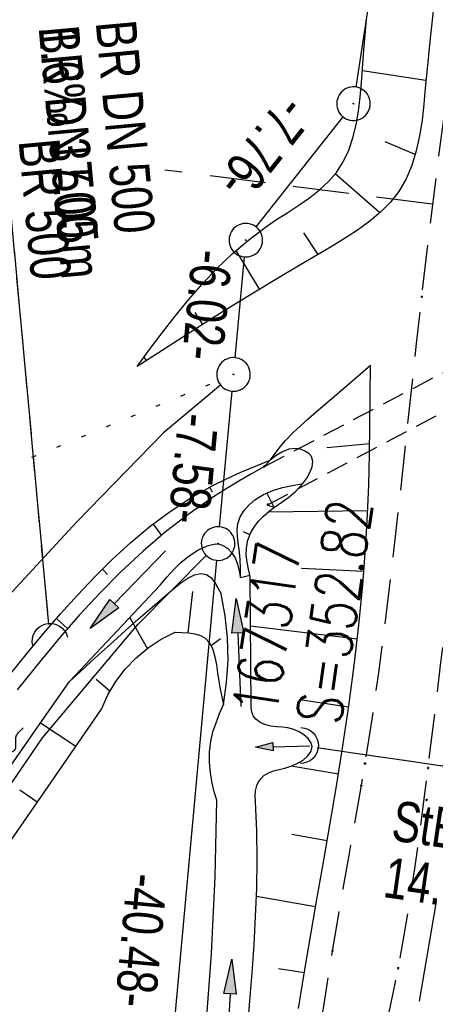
# Model space of a CAD drawing. Extents: x 508885 to 509191, y 457896 to 458644.
# Tile 45 of 57: x 508992 to 509010, y 458506 to 458550. Entities that reach past the tile are written whole.
import ezdxf

# ---------------------------------------------------------------- set-up
doc = ezdxf.new("R2010")
doc.units = 0
doc.header["$LTSCALE"] = 10
doc.header["$MEASUREMENT"] = 0
for name, pattern in [('ACAD_ISO16W100', [73, 15, -6.5, 15, -6.5, 15, -7, 1, -7]), ('AUSGEZOGEN', [0]), ('LT00', [0]), ('LT11', [0.3, 0.2, -0.1]), ('LT12', [0.4, 0.3, -0.1]), ('LT17', [0.15, 0.1, -0.05]), ('PUNKTX2_STR', [0.6, 0.1, -0.5]), ('STRICHLINIE2', [0.375, 0.25, -0.125])]:
    doc.linetypes.add(name, pattern=pattern)
doc.layers.get('0').update_dxf_attribs({"linetype": 'LT00'})
for name, color, linetype in [('--EK_FBR', 1, 'LT00'), ('--EK_Haltung', 7, 'STRICHLINIE2'), ('--EK_Haltung-Text', 140, 'LT00'), ('--EK_Schacht-Text', 5, 'LT00'), ('--EK_ST-93-1', 30, 'LT17'), ('--EL_DFK_AB_L', 21, 'LT00'), ('--EL_DFK_AB_P', 7, 'LT00'), ('--EL_Haltung', 182, 'STRICHLINIE2'), ('--EL_Haltung-Text', 182, 'LT00'), ('--FLIEßRICHTPFEIL', 180, 'Continuous'), ('ABSTAND', 8, 'LT00'), ('BAB-KABEL', 220, 'ACAD_ISO16W100'), ('DFK_AB_L', 21, 'LT00'), ('DFK_AB_P', 7, 'LT00'), ('DFK_KATASTER', 250, 'LT00'), ('DFK_NUTZUNGSGRENZE', 70, 'PUNKTX2_STR'), ('DL', 182, 'LT12'), ('DL_TEXT', 182, 'LT00'), ('PFEIL', 140, 'AUSGEZOGEN'), ('V112_BOESCH', 250, 'LT00'), ('V112_BOSCHUNG', 250, 'LT00'), ('V112_BR_KAPPE', 30, 'LT00'), ('V112_BR_WID', 30, 'LT17'), ('V112_FELDWEG', 250, 'LT11'), ('V112_GRABEN', 250, 'LT00'), ('V112_UK_DURCH', 182, 'LT00')]:
    doc.layers.add(name, color=color, linetype=linetype)
doc.styles.add('Haltungsbeschriftung', font='ARIAL.TTF', dxfattribs={"width": 0.75})
doc.styles.add('schachtbeschriftung', font='romans.shx', dxfattribs={"width": 0.75, "height": 2})
doc.styles.get("Standard").update_dxf_attribs({"font": 'ARIAL.TTF'})

# ---------------------------------------------------------------- blocks, each defined once
blk = doc.blocks.new('SYMB0003')
at = {"color": 0, "linetype": 'ByBlock'}
for p, q in [((-0.015712, 0), (0.010166, 0.012015)), ((0, -0.021257), (-0.015712, 0)), ((0.010166, 0.012015), (0, -0.021257))]:
    blk.add_line(p, q, dxfattribs=at)
for points in [[(-0.031395, 0.499013), (-0.093691, 0.491144), (-0.154509, 0.475528), (-0.21289, 0.452414), (-0.267913, 0.422164), (-0.318712, 0.385257), (-0.364484, 0.342274), (-0.404509, 0.293893), (-0.438154, 0.240877), (-0.464888, 0.184062), (-0.484292, 0.124345), (-0.496058, 0.062667), (-0.5, 0)], [(0.5, 0), (0.496057, 0.062667), (0.484292, 0.124345), (0.464888, 0.184062), (0.438153, 0.240877), (0.404509, 0.293893), (0.364484, 0.342274), (0.318712, 0.385257), (0.267913, 0.422164), (0.21289, 0.452414), (0.154509, 0.475528), (0.093691, 0.491144), (0.031395, 0.499013), (-0.031395, 0.499013)], [(-0.5, 0), (-0.496058, -0.062667), (-0.484292, -0.124345), (-0.464888, -0.184062), (-0.438154, -0.240877), (-0.404509, -0.293893), (-0.364485, -0.342274), (-0.318712, -0.385257), (-0.267914, -0.422164), (-0.21289, -0.452414), (-0.154509, -0.475529), (-0.093691, -0.491144), (-0.031395, -0.499014), (0.031395, -0.499014)], [(0.031395, -0.499014), (0.093691, -0.491144), (0.154509, -0.475529), (0.21289, -0.452414), (0.267914, -0.422164), (0.318712, -0.385257), (0.364485, -0.342274), (0.404509, -0.293893), (0.438154, -0.240877), (0.464889, -0.184062), (0.484292, -0.124345), (0.496058, -0.062667), (0.5, 0)]]:
    blk.add_lwpolyline(points, dxfattribs=at)
blk = doc.blocks.new('FLIEßRICHTPFEIL')
at = {"layer": '--FLIEßRICHTPFEIL'}
blk.add_hatch(color=256, dxfattribs=at).paths.add_polyline_path([(-1.95, 0.4875), (-1.95, -0.4875), (0, 0)])
for p, q in [((-1.95, 0.4875), (-1.95, -0.4875)), ((-1.95, 0.4875), (0, 0)), ((0, 0), (-1.95, -0.4875))]:
    blk.add_line(p, q, dxfattribs=at)
at = {"layer": '--FLIEßRICHTPFEIL', "start_tangent": (-1, 0), "end_tangent": (-1, 0)}
blk.add_spline([(-1.95, 0), (-2.4375, 0), (-2.925, 0.325), (-3.4125, 0), (-3.9, -0.325), (-4.3875, 0), (-4.875, 0.325), (-5.3625, 0), (-5.85, 0)], degree=3, dxfattribs=at)
blk = doc.blocks.new('Pfreil3')
at = {"layer": 'PFEIL'}
blk.add_hatch(color=256, dxfattribs=at).paths.add_polyline_path([(-1.549, 0.273), (-1.549, -0.273), (0, 0)])
for p, q in [((-1.549, 0), (-4.831, 0)), ((-1.549, -0.273), (-1.549, 0.273)), ((-1.549, 0.273), (0, 0)), ((0, 0), (-1.549, -0.273))]:
    blk.add_line(p, q, dxfattribs=at)
blk = doc.blocks.new('SYMB0011')
at = {"color": 0, "linetype": 'ByBlock'}
for p, q in [((0.5, 0), (-0.5, 0)), ((0, 0.5), (0, -0.5))]:
    blk.add_line(p, q, dxfattribs=at)
blk = doc.blocks.new('SYMB1107')
at = {"color": 0, "linetype": 'ByBlock'}
for points in [[(-0.2, 0), (-0.196157, 0.039018), (-0.184776, 0.076537), (-0.166294, 0.111114), (-0.141421, 0.141421), (-0.111114, 0.166294), (-0.076537, 0.184776), (-0.039018, 0.196157), (0, 0.2)], [(0, 0.2), (0.039018, 0.196157), (0.076537, 0.184776), (0.111114, 0.166294), (0.141421, 0.141421), (0.166294, 0.111114), (0.184776, 0.076537), (0.196157, 0.039018), (0.2, 0)]]:
    blk.add_lwpolyline(points, dxfattribs=at)

msp = doc.modelspace()

# ---------------------------------------------------------------- linework, layer by layer
at = {"layer": '--EK_FBR', "linetype": 'LT11', "flags": 128}
for points in [[(509036.495, 457899.887), (509036.18, 457901.445), (509035.062, 457907.213), (509033.993, 457912.99), (509032.97, 457918.776), (509031.993, 457924.569), (509031.553, 457927.268), (509031.121, 457929.969), (509030.694, 457932.671), (509030.271, 457935.373), (509029.848, 457938.075), (509029.425, 457940.777), (509028.998, 457943.479), (509028.424, 457947.064), (509027.843, 457950.648), (509027.257, 457954.231), (509026.668, 457957.814), (509026.077, 457961.397), (509025.487, 457964.979), (509024.901, 457968.562), (509024.319, 457972.146), (509023.744, 457975.731), (509023.164, 457979.405), (509022.591, 457983.079), (509022.024, 457986.755), (509021.461, 457990.431), (509020.901, 457994.108), (509020.34, 457997.785), (509019.779, 458001.461), (509019.214, 458005.138), (509018.804, 458007.79), (509018.394, 458010.442), (509017.988, 458013.095), (509017.588, 458015.749), (509017.198, 458018.404), (509016.82, 458021.06), (509016.457, 458023.719), (509016.124, 458026.293), (509015.805, 458028.868), (509015.497, 458031.445), (509015.198, 458034.023), (509014.904, 458036.602), (509014.614, 458039.182), (509014.323, 458041.761), (509014.03, 458044.34), (509013.73, 458046.919), (509013.422, 458049.496), (509013.07, 458052.329), (509012.707, 458055.161), (509012.337, 458057.991), (509011.962, 458060.821), (509011.586, 458063.651), (509011.213, 458066.481), (509010.845, 458069.312), (509010.486, 458072.144), (509010.138, 458074.976), (509009.807, 458077.811), (509009.557, 458080.047), (509009.317, 458082.285), (509009.082, 458084.523), (509008.849, 458086.762), (509008.617, 458089.001), (509008.381, 458091.24), (509008.115, 458093.715), (509007.844, 458096.19), (509007.574, 458098.665), (509007.307, 458101.14), (509007.047, 458103.616), (509006.798, 458106.093), (509006.563, 458108.57), (509006.347, 458111.049), (509006.152, 458113.529), (509005.983, 458116.01), (509005.843, 458118.493), (509005.765, 458120.206), (509005.698, 458121.919), (509005.639, 458123.633), (509005.584, 458125.347), (509005.529, 458127.061), (509005.469, 458128.775), (509005.402, 458130.489), (509005.323, 458132.202), (509005.142, 458135.285), (509004.908, 458138.365), (509004.621, 458141.44), (509004.28, 458144.51), (509003.884, 458147.573), (509003.367, 458151.035), (509002.778, 458154.484), (509002.115, 458157.921), (509001.736, 458159.729), (509001.342, 458161.534), (509000.937, 458163.337), (509000.526, 458165.138), (509000.113, 458166.939), (508999.705, 458168.741), (508999.305, 458170.544), (508998.918, 458172.349), (508998.549, 458174.157), (508998.204, 458175.97), (508997.794, 458178.337), (508997.428, 458180.711), (508997.102, 458183.092), (508996.812, 458185.48), (508996.554, 458187.871), (508996.325, 458190.267), (508996.121, 458192.666), (508995.938, 458195.068), (508995.772, 458197.47), (508995.62, 458199.873), (508995.325, 458205.103), (508995.078, 458210.331), (508994.879, 458215.559), (508994.729, 458220.789), (508994.671, 458223.459), (508994.623, 458226.13), (508994.582, 458228.801), (508994.546, 458231.473), (508994.511, 458234.144), (508994.475, 458236.816), (508994.435, 458239.488), (508994.388, 458242.159), (508994.323, 458245.233), (508994.247, 458248.307), (508994.164, 458251.38), (508994.075, 458254.453), (508993.983, 458257.526), (508993.891, 458260.6), (508993.8, 458263.673), (508993.716, 458266.642), (508993.639, 458269.611), (508993.57, 458272.581), (508993.511, 458275.55), (508993.465, 458278.52), (508993.433, 458281.49), (508993.418, 458284.46), (508993.418, 458286.652), (508993.425, 458288.845), (508993.436, 458291.037), (508993.447, 458293.23), (508993.464, 458300.395), (508993.449, 458307.561), (508993.404, 458314.726), (508993.375, 458317.831), (508993.343, 458320.937), (508993.31, 458324.042), (508993.278, 458327.147), (508993.249, 458330.252), (508993.227, 458333.358), (508993.212, 458336.463), (508993.207, 458339.461), (508993.21, 458342.46), (508993.22, 458345.458), (508993.233, 458348.457), (508993.25, 458351.455), (508993.267, 458354.454), (508993.283, 458357.452), (508993.297, 458360.455), (508993.31, 458363.459), (508993.325, 458366.462), (508993.344, 458369.465), (508993.368, 458372.469), (508993.401, 458375.472), (508993.443, 458378.475), (508993.517, 458382.413), (508993.613, 458386.35), (508993.733, 458390.287), (508993.879, 458394.222), (508994.051, 458398.157), (508994.251, 458402.09), (508994.421, 458405.053), (508994.604, 458408.014), (508994.798, 458410.975), (508995, 458413.936), (508995.207, 458416.896), (508995.415, 458419.857), (508995.622, 458422.817), (508995.825, 458425.778), (508996, 458428.405), (508996.172, 458431.032), (508996.345, 458433.658), (508996.523, 458436.285), (508996.708, 458438.91), (508996.905, 458441.535), (508997.116, 458444.159), (508997.347, 458446.81), (508997.593, 458449.46), (508997.852, 458452.109), (508998.121, 458454.757), (508998.398, 458457.404), (508998.68, 458460.05), (508998.964, 458462.696), (508999.248, 458465.341), (508999.607, 458468.715), (508999.962, 458472.088), (509000.317, 458475.462), (509000.673, 458478.837), (509001.033, 458482.214), (509001.398, 458485.592), (509001.537, 458486.858), (509001.683, 458488.124), (509001.839, 458489.388), (509002.011, 458490.649), (509002.204, 458491.906), (509002.422, 458493.158), (509002.671, 458494.404), (509002.919, 458495.501), (509003.186, 458496.595), (509003.465, 458497.686), (509003.747, 458498.776), (509004.026, 458499.867), (509004.292, 458500.961), (509004.538, 458502.059), (509004.745, 458503.089), (509004.932, 458504.123), (509005.106, 458505.16), (509005.271, 458506.198), (509005.434, 458507.237), (509005.6, 458508.276), (509005.834, 458509.672), (509006.078, 458511.067), (509006.327, 458512.46), (509006.577, 458513.853), (509006.822, 458515.247), (509007.057, 458516.642), (509007.382, 458518.714), (509007.679, 458520.79), (509007.954, 458522.87), (509008.21, 458524.952), (509008.451, 458527.037), (509008.683, 458529.123), (509008.908, 458531.21), (509009.131, 458533.298), (509009.357, 458535.386), (509009.59, 458537.472), (509009.967, 458540.675), (509010.368, 458543.875), (509010.79, 458547.071), (509011.23, 458550.265), (509011.687, 458553.457), (509012.157, 458556.646), (509012.638, 458559.834), (509012.972, 458562.009)], [(509038.565, 457899.833), (509038.517, 457900.069), (509037.883, 457903.29), (509037.269, 457906.515), (509036.673, 457909.744), (509036.094, 457912.975), (509035.529, 457916.21), (509034.975, 457919.447), (509034.431, 457922.685), (509033.894, 457925.924), (509033.274, 457929.705), (509032.66, 457933.487), (509032.048, 457937.268), (509031.437, 457941.05), (509030.825, 457944.831), (509030.073, 457949.46), (509029.318, 457954.088), (509028.561, 457958.716), (509027.805, 457963.344), (509027.05, 457967.973), (509026.298, 457972.601), (509025.55, 457977.231), (509025.432, 457977.97), (509024.588, 457983.254), (509023.637, 457989.278), (509022.699, 457995.304), (509021.775, 458001.333), (509020.867, 458007.364), (509020.383, 458010.623), (509019.907, 458013.882), (509019.439, 458017.143), (509018.981, 458020.405), (509018.535, 458023.669), (509018.1, 458026.959), (509017.676, 458030.25), (509017.263, 458033.543), (509016.858, 458036.837), (509016.459, 458040.132), (509016.063, 458043.428), (509015.67, 458046.723), (509015.276, 458050.019), (509014.789, 458054.069), (509014.301, 458058.119), (509013.812, 458062.168), (509013.323, 458066.218), (509012.837, 458070.268), (509012.354, 458074.318), (509011.875, 458078.369), (509011.481, 458081.748), (509011.093, 458085.129), (509010.712, 458088.51), (509010.341, 458091.894), (509009.979, 458095.299), (509009.631, 458098.705), (509009.3, 458102.114), (509008.988, 458105.524), (509008.698, 458108.935), (509008.432, 458112.348), (509008.194, 458115.761), (509007.986, 458119.175), (509007.849, 458121.785), (509007.732, 458124.396), (509007.637, 458127.01), (509007.565, 458129.626), (509007.518, 458132.247), (509007.501, 458133.81), (509007.487, 458135.373), (509007.471, 458136.937), (509007.445, 458138.499), (509007.404, 458140.06), (509007.342, 458141.618), (509007.253, 458143.172), (509007.13, 458144.722), (509006.968, 458146.267), (509006.76, 458147.805), (509006.538, 458149.147), (509006.281, 458150.484), (509005.996, 458151.817), (509005.688, 458153.148), (509005.363, 458154.475), (509005.027, 458155.801), (509004.684, 458157.126), (509004.341, 458158.451), (509003.701, 458160.974), (509003.083, 458163.5), (509002.491, 458166.03), (509001.928, 458168.564), (509001.397, 458171.104), (509000.901, 458173.651), (509000.446, 458176.205), (509000.023, 458178.82), (508999.643, 458181.443), (508999.302, 458184.073), (508998.998, 458186.708), (508998.729, 458189.348), (508998.493, 458191.991), (508998.286, 458194.637), (508998.107, 458197.286), (508997.952, 458199.935), (508997.821, 458202.574), (508997.709, 458205.212), (508997.615, 458207.851), (508997.535, 458210.49), (508997.467, 458213.13), (508997.408, 458215.769), (508997.357, 458218.408), (508997.309, 458221.048), (508997.238, 458225.249), (508997.17, 458229.451), (508997.104, 458233.653), (508997.038, 458237.855), (508996.97, 458242.057), (508996.898, 458246.465), (508996.823, 458250.873), (508996.748, 458255.28), (508996.673, 458259.688), (508996.6, 458264.095), (508996.537, 458268.034), (508996.477, 458271.972), (508996.423, 458275.91), (508996.375, 458279.848), (508996.336, 458283.787), (508996.311, 458286.935), (508996.291, 458290.084), (508996.275, 458293.232), (508996.262, 458296.326), (508996.25, 458299.421), (508996.237, 458302.515), (508996.222, 458305.609), (508996.201, 458308.703), (508996.174, 458311.798), (508996.139, 458314.892), (508996.102, 458317.583), (508996.059, 458320.274), (508996.016, 458322.965), (508995.976, 458325.655), (508995.942, 458328.346), (508995.917, 458331.037), (508995.904, 458333.727), (508995.908, 458336.418), (508995.927, 458338.789), (508995.957, 458341.159), (508995.996, 458343.53), (508996.039, 458345.901), (508996.084, 458348.272), (508996.126, 458350.643), (508996.162, 458353.014), (508996.189, 458355.385), (508996.203, 458357.756), (508996.202, 458360.048), (508996.19, 458362.339), (508996.171, 458364.631), (508996.149, 458366.923), (508996.128, 458369.215), (508996.113, 458371.506), (508996.107, 458373.798), (508996.115, 458376.089), (508996.141, 458378.38), (508996.19, 458380.737), (508996.259, 458383.094), (508996.346, 458385.451), (508996.448, 458387.807), (508996.562, 458390.163), (508996.685, 458392.519), (508996.814, 458394.875), (508996.947, 458397.23), (508997.08, 458399.586), (508997.261, 458402.829), (508997.441, 458406.072), (508997.621, 458409.315), (508997.806, 458412.557), (508997.997, 458415.798), (508998.198, 458419.039), (508998.41, 458422.279), (508998.637, 458425.518), (508998.832, 458428.137), (508999.036, 458430.755), (508999.246, 458433.373), (508999.459, 458435.99), (508999.672, 458438.608), (508999.882, 458441.226), (509000.087, 458443.845), (509000.265, 458446.202), (509000.441, 458448.559), (509000.616, 458450.916), (509000.795, 458453.272), (509000.98, 458455.628), (509001.176, 458457.983), (509001.385, 458460.336), (509001.611, 458462.688), (509001.857, 458465.037), (509002.148, 458467.57), (509002.462, 458470.1), (509002.797, 458472.627), (509003.148, 458475.153), (509003.513, 458477.678), (509003.887, 458480.201), (509004.267, 458482.723), (509004.65, 458485.244), (509005.089, 458488.136), (509005.53, 458491.028), (509005.976, 458493.92), (509006.216, 458495.452), (509006.463, 458496.982), (509006.72, 458498.511), (509006.994, 458500.036), (509007.288, 458501.558), (509007.534, 458502.749), (509007.789, 458503.938), (509008.045, 458505.126), (509008.296, 458506.316), (509008.535, 458507.508), (509008.807, 458508.988), (509009.053, 458510.473), (509009.279, 458511.962), (509009.489, 458513.454), (509009.686, 458514.947), (509009.875, 458516.442), (509010.157, 458518.738), (509010.431, 458521.034), (509010.702, 458523.331), (509010.971, 458525.627), (509011.242, 458527.923), (509011.518, 458530.218), (509011.8, 458532.511), (509012.092, 458534.804), (509012.396, 458537.095), (509012.754, 458539.657), (509013.127, 458542.216), (509013.513, 458544.774), (509013.909, 458547.331), (509014.31, 458549.888), (509014.714, 458552.443), (509015.118, 458555), (509015.517, 458557.556), (509015.91, 458560.114), (509016.02, 458560.853)]]:
    msp.add_lwpolyline(points, dxfattribs=at)
at = {"layer": '--EK_Haltung'}
for p, q in [((508989.653, 458558.241), (508992.917, 458522.844)), ((509031.477, 458513.483), (509004.914, 458517.341))]:
    msp.add_line(p, q, dxfattribs=at)
at = {"layer": '--EK_ST-93-1', "ltscale": 2.5}
msp.add_line((509036.09, 458538.295), (508998.109, 458543.127), dxfattribs=at)
at = {"layer": '--EL_DFK_AB_L'}
for p, q in [((509006.654, 458546.832), (509017.797, 458619.539)), ((509002.195, 458540.588), (509006.075, 458545.501)), ((509001.249, 458534.756), (509001.662, 458539.253)), ((509000.558, 458527.205), (509001.112, 458533.263)), ((509000.422, 458525.713), (508996.859, 458486.896))]:
    msp.add_line(p, q, dxfattribs=at)
at = {"layer": '--EL_Haltung'}
for p, q in [((508989.653, 458558.241), (508992.917, 458522.844)), ((509031.477, 458513.483), (509004.914, 458517.341))]:
    msp.add_line(p, q, dxfattribs=at)
at = {"layer": 'BAB-KABEL', "ltscale": 0.03, "flags": 128}
msp.add_lwpolyline([(509030.381, 458640.305), (509028.862, 458630.359), (509025.782, 458607.356), (509022.865, 458586.792), (509019.457, 458565.396), (509016.703, 458545.969), (509012.658, 458524.774), (509009.414, 458505.662), (509006.499, 458487.362), (509004.395, 458471.637), (509001.968, 458455.15), (509000.184, 458433.437), (508998.889, 458411.254), (508997.915, 458389.213), (508997.751, 458367.359), (508997.427, 458340.488), (508997.265, 458311.669), (508997.265, 458292.245), (508997.694, 458242.661), (508999.533, 458200.892), (509000.202, 458184.134), (509007.234, 458146.46), (509010.333, 458117.354), (509014.944, 458076.455), (509017.63, 458049.491), (509019.256, 458036.621), (509024.514, 457998.778), (509025.455, 457991.53), (509029.992, 457962.287), (509036.078, 457925.561), (509040.905, 457899.771)], dxfattribs=at)
at = {"layer": 'DFK_AB_L'}
for p, q in [((509006.654, 458546.832), (509017.797, 458619.539)), ((509002.195, 458540.588), (509006.075, 458545.501)), ((509001.249, 458534.756), (509001.662, 458539.253)), ((509000.558, 458527.205), (509001.112, 458533.263)), ((509000.422, 458525.713), (508996.859, 458486.896))]:
    msp.add_line(p, q, dxfattribs=at)
at = {"layer": 'DFK_KATASTER'}
for p, q in [((509000.603, 458533.53), (508998.05, 458531.409)), ((508998.05, 458531.409), (508994.18, 458527.429)), ((508994.18, 458527.429), (508990.76, 458523.729)), ((508996.91, 458522.849), (508999.962, 458525.927)), ((508992.64, 458517.799), (508996.91, 458522.849)), ((508988.81, 458512.17), (508992.64, 458517.799))]:
    msp.add_line(p, q, dxfattribs=at)
at = {"layer": 'DFK_NUTZUNGSGRENZE', "ltscale": 0.2}
msp.add_line((508951.1, 458513.44), (509000.487, 458533.725), dxfattribs=at)
at = {"layer": 'DL'}
for p, q in [((508989.653, 458558.241), (508992.917, 458522.844)), ((509031.477, 458513.483), (509004.914, 458517.341))]:
    msp.add_line(p, q, dxfattribs=at)
at = {"layer": 'V112_BOESCH'}
for points in [[(509010.132, 458550.507), (509009.958, 458549.017), (509009.81, 458547.503), (509009.748, 458546.782), (509009.682, 458546.062), (509009.6, 458545.351), (509009.491, 458544.655), (509009.343, 458543.982), (509009.146, 458543.338), (509008.888, 458542.731), (509008.558, 458542.167), (509008.186, 458541.693), (509007.755, 458541.257), (509007.276, 458540.852), (509006.76, 458540.474), (509006.218, 458540.117), (509005.662, 458539.776), (509005.103, 458539.444), (509004.148, 458538.882), (509003.211, 458538.327), (509002.286, 458537.773), (509001.366, 458537.214), (509000.241, 458536.515), (508999.116, 458535.803), (508997.992, 458535.082), (508996.868, 458534.357)], [(508996.868, 458534.357), (508997.429, 458535.115), (508997.996, 458535.869), (508998.574, 458536.613), (508999.17, 458537.341), (508999.789, 458538.05), (509000.437, 458538.733), (509001.12, 458539.387), (509001.844, 458540.006), (509002.614, 458540.584), (509003.103, 458540.915), (509003.599, 458541.237), (509004.091, 458541.56), (509004.566, 458541.892), (509005.013, 458542.241), (509005.419, 458542.616), (509005.773, 458543.024), (509006.08, 458543.499), (509006.324, 458544.016), (509006.514, 458544.568), (509006.658, 458545.149), (509006.765, 458545.755), (509006.843, 458546.378), (509006.901, 458547.014), (509006.948, 458547.655), (509006.991, 458548.297), (509007.115, 458549.84)], [(509002.817, 458530.188), (509003.041, 458530.483), (509003.269, 458530.774), (509003.507, 458531.055), (509003.829, 458531.396), (509004.169, 458531.72), (509004.52, 458532.033), (509004.878, 458532.34), (509006.091, 458533.379), (509007.301, 458534.415)], [(509004.076, 458505.717), (509004.349, 458507.367), (509004.632, 458509.018), (509004.92, 458510.671), (509005.21, 458512.326), (509005.496, 458513.981), (509005.774, 458515.638), (509006.061, 458517.432), (509006.327, 458519.226), (509006.569, 458521.023), (509006.781, 458522.822), (509006.957, 458524.624), (509007.093, 458526.428), (509007.165, 458527.757), (509007.217, 458529.086), (509007.252, 458530.417), (509007.276, 458531.749), (509007.29, 458533.082), (509007.301, 458534.415)], [(508990.662, 458519.976), (508991.978, 458521.592), (508992.705, 458522.46), (508993.445, 458523.319), (508994.202, 458524.161), (508994.979, 458524.98), (508995.779, 458525.769), (508996.604, 458526.522), (508997.459, 458527.232), (508998.346, 458527.893), (508999.268, 458528.498), (509000.228, 458529.041), (509000.861, 458529.352), (509001.506, 458529.642), (509002.16, 458529.919), (509002.817, 458530.188)], [(509002.561, 458529.904), (509001.986, 458529.574), (509001.414, 458529.241), (509000.847, 458528.899), (509000.288, 458528.546), (508999.197, 458527.792), (508998.147, 458526.98), (508997.135, 458526.118), (508996.158, 458525.21), (508995.215, 458524.263), (508994.303, 458523.282), (508993.42, 458522.275), (508992.563, 458521.246), (508991.52, 458519.93)], [(509001.497, 458524.925), (509001.489, 458525.347), (509001.47, 458525.771), (509001.43, 458526.198), (509001.389, 458526.49), (509001.352, 458526.781), (509001.341, 458527.068), (509001.373, 458527.348), (509001.48, 458527.652), (509001.653, 458527.936), (509001.875, 458528.191), (509002.131, 458528.412), (509002.518, 458528.652), (509002.932, 458528.829), (509003.367, 458528.957), (509003.815, 458529.054), (509004.27, 458529.134)], [(509001.919, 458524.998), (509001.843, 458525.318), (509001.782, 458525.637), (509001.748, 458525.956), (509001.756, 458526.276), (509001.821, 458526.61), (509001.941, 458526.931), (509002.11, 458527.228), (509002.303, 458527.47), (509002.522, 458527.69), (509002.76, 458527.893), (509003.006, 458528.089)], [(508991.218, 458516.524), (508992.532, 458518.412), (508993.849, 458520.299), (508997.898, 458524.607), (508998.204, 458524.962), (508998.517, 458525.307), (508998.846, 458525.629), (508999.198, 458525.919), (508999.582, 458526.164), (509000.003, 458526.354), (509000.187, 458526.411), (509000.372, 458526.442), (509000.554, 458526.433), (509000.75, 458526.362), (509000.927, 458526.239), (509001.078, 458526.082), (509001.245, 458525.822), (509001.358, 458525.537), (509001.437, 458525.235), (509001.497, 458524.925)], [(508984.888, 458504.034), (508995.28, 458519.068), (508995.566, 458519.704), (508995.923, 458520.303), (508996.345, 458520.858), (508996.827, 458521.361), (508997.363, 458521.807), (508997.946, 458522.19), (508998.568, 458522.504), (508998.876, 458522.495), (508999.175, 458522.476), (508999.454, 458522.434), (508999.705, 458522.358), (508999.917, 458522.238), (509000.114, 458522.022), (509000.254, 458521.741), (509000.351, 458521.413), (509000.418, 458521.056), (509000.47, 458520.688), (509000.519, 458520.325), (509000.581, 458519.961), (509000.653, 458519.616), (509000.729, 458519.279)]]:
    msp.add_lwpolyline(points, dxfattribs=at)
at = {"layer": 'V112_BOSCHUNG'}
for p, q in [((509009.778, 458547.13), (509006.941, 458547.558)), ((509009.3, 458543.824), (509007.958, 458544.391)), ((509007.715, 458541.221), (509005.724, 458542.962)), ((509004.967, 458539.365), (509004.322, 458540.326)), ((509002.34, 458537.806), (509001.292, 458539.54)), ((508999.803, 458536.239), (508999.469, 458536.77)), ((508997.287, 458534.628), (508997.184, 458534.785)), ((509005.346, 458530.741), (509007.262, 458530.927)), ((509000.108, 458528.976), (509000.218, 458528.774)), ((509002.989, 458528.075), (509002.671, 458528.725)), ((509002.744, 458527.88), (509007.173, 458527.943)), ((508997.582, 458527.328), (508997.961, 458526.828)), ((509001.909, 458526.858), (509001.626, 458526.986)), ((508995.321, 458525.323), (508995.552, 458525.082)), ((509001.911, 458525.031), (509001.497, 458524.931)), ((509007.006, 458525.215), (509004.212, 458525.355)), ((508999.151, 458522.478), (508999.362, 458524.318)), ((508993.263, 458523.11), (508993.758, 458522.666)), ((508997.33, 458521.782), (508996.541, 458523.163)), ((509006.71, 458522.19), (509001.936, 458522.77)), ((509000.181, 458521.905), (509000.603, 458522.23)), ((508995.66, 458519.876), (508995.039, 458520.391)), ((509006.318, 458519.165), (509004.139, 458519.481)), ((508994.129, 458517.402), (508992.553, 458518.441)), ((509005.862, 458516.176), (509003.75, 458516.524)), ((508992.41, 458514.916), (508991.631, 458515.457)), ((509005.362, 458513.201), (509003.786, 458513.478)), ((509004.846, 458510.245), (509002.202, 458510.709)), ((509004.338, 458507.301), (509003.189, 458507.489))]:
    msp.add_line(p, q, dxfattribs=at)
at = {"layer": 'V112_BR_KAPPE'}
msp.add_line((509002.561, 458529.904), (509002.817, 458530.188), dxfattribs=at)
for points in [[(509003.006, 458528.089), (509003.332, 458528.302), (509003.654, 458528.534), (509003.968, 458528.805), (509004.27, 458529.134), (509004.447, 458529.372), (509004.595, 458529.626), (509004.695, 458529.881), (509004.724, 458530.124), (509004.66, 458530.34), (509004.539, 458530.48), (509004.369, 458530.591), (509004.171, 458530.667), (509003.964, 458530.703), (509003.651, 458530.674), (509003.361, 458530.56), (509003.085, 458530.388), (509002.817, 458530.188)], [(509003.006, 458528.089), (509002.902, 458528.097), (509002.803, 458528.135), (509002.72, 458528.199)]]:
    msp.add_lwpolyline(points, dxfattribs=at)
at = {"layer": 'V112_BR_WID'}
for p, q in [((509002.561, 458529.904), (509071.435, 458566.01)), ((509002.72, 458528.199), (509070.941, 458564.19))]:
    msp.add_line(p, q, dxfattribs=at)
at = {"layer": 'V112_FELDWEG', "flags": 128}
for points in [[(509036.495, 457899.887), (509036.18, 457901.445), (509035.062, 457907.213), (509033.993, 457912.99), (509032.97, 457918.776), (509031.993, 457924.569), (509031.553, 457927.268), (509031.121, 457929.969), (509030.694, 457932.671), (509030.271, 457935.373), (509029.848, 457938.075), (509029.425, 457940.777), (509028.998, 457943.479), (509028.424, 457947.064), (509027.843, 457950.648), (509027.257, 457954.231), (509026.668, 457957.814), (509026.077, 457961.397), (509025.487, 457964.979), (509024.901, 457968.562), (509024.319, 457972.146), (509023.744, 457975.731), (509023.164, 457979.405), (509022.591, 457983.079), (509022.024, 457986.755), (509021.461, 457990.431), (509020.901, 457994.108), (509020.34, 457997.785), (509019.779, 458001.461), (509019.214, 458005.138), (509018.804, 458007.79), (509018.394, 458010.442), (509017.988, 458013.095), (509017.588, 458015.749), (509017.198, 458018.404), (509016.82, 458021.06), (509016.457, 458023.719), (509016.124, 458026.293), (509015.805, 458028.868), (509015.497, 458031.445), (509015.198, 458034.023), (509014.904, 458036.602), (509014.614, 458039.182), (509014.323, 458041.761), (509014.03, 458044.34), (509013.73, 458046.919), (509013.422, 458049.496), (509013.07, 458052.329), (509012.707, 458055.161), (509012.337, 458057.991), (509011.962, 458060.821), (509011.586, 458063.651), (509011.213, 458066.481), (509010.845, 458069.312), (509010.486, 458072.144), (509010.138, 458074.976), (509009.807, 458077.811), (509009.557, 458080.047), (509009.317, 458082.285), (509009.082, 458084.523), (509008.849, 458086.762), (509008.617, 458089.001), (509008.381, 458091.24), (509008.115, 458093.715), (509007.844, 458096.19), (509007.574, 458098.665), (509007.307, 458101.14), (509007.047, 458103.616), (509006.798, 458106.093), (509006.563, 458108.57), (509006.347, 458111.049), (509006.152, 458113.529), (509005.983, 458116.01), (509005.843, 458118.493), (509005.765, 458120.206), (509005.698, 458121.919), (509005.639, 458123.633), (509005.584, 458125.347), (509005.529, 458127.061), (509005.469, 458128.775), (509005.402, 458130.489), (509005.323, 458132.202), (509005.142, 458135.285), (509004.908, 458138.365), (509004.621, 458141.44), (509004.28, 458144.51), (509003.884, 458147.573), (509003.367, 458151.035), (509002.778, 458154.484), (509002.115, 458157.921), (509001.736, 458159.729), (509001.342, 458161.534), (509000.937, 458163.337), (509000.526, 458165.138), (509000.113, 458166.939), (508999.705, 458168.741), (508999.305, 458170.544), (508998.918, 458172.349), (508998.549, 458174.157), (508998.204, 458175.97), (508997.794, 458178.337), (508997.428, 458180.711), (508997.102, 458183.092), (508996.812, 458185.48), (508996.554, 458187.871), (508996.325, 458190.267), (508996.121, 458192.666), (508995.938, 458195.068), (508995.772, 458197.47), (508995.62, 458199.873), (508995.325, 458205.103), (508995.078, 458210.331), (508994.879, 458215.559), (508994.729, 458220.789), (508994.671, 458223.459), (508994.623, 458226.13), (508994.582, 458228.801), (508994.546, 458231.473), (508994.511, 458234.144), (508994.475, 458236.816), (508994.435, 458239.488), (508994.388, 458242.159), (508994.323, 458245.233), (508994.247, 458248.307), (508994.164, 458251.38), (508994.075, 458254.453), (508993.983, 458257.526), (508993.891, 458260.6), (508993.8, 458263.673), (508993.716, 458266.642), (508993.639, 458269.611), (508993.57, 458272.581), (508993.511, 458275.55), (508993.465, 458278.52), (508993.433, 458281.49), (508993.418, 458284.46), (508993.418, 458286.652), (508993.425, 458288.845), (508993.436, 458291.037), (508993.447, 458293.23), (508993.464, 458300.395), (508993.449, 458307.561), (508993.404, 458314.726), (508993.375, 458317.831), (508993.343, 458320.937), (508993.31, 458324.042), (508993.278, 458327.147), (508993.249, 458330.252), (508993.227, 458333.358), (508993.212, 458336.463), (508993.207, 458339.461), (508993.21, 458342.46), (508993.22, 458345.458), (508993.233, 458348.457), (508993.25, 458351.455), (508993.267, 458354.454), (508993.283, 458357.452), (508993.297, 458360.455), (508993.31, 458363.459), (508993.325, 458366.462), (508993.344, 458369.465), (508993.368, 458372.469), (508993.401, 458375.472), (508993.443, 458378.475), (508993.517, 458382.413), (508993.613, 458386.35), (508993.733, 458390.287), (508993.879, 458394.222), (508994.051, 458398.157), (508994.251, 458402.09), (508994.421, 458405.053), (508994.604, 458408.014), (508994.798, 458410.975), (508995, 458413.936), (508995.207, 458416.896), (508995.415, 458419.857), (508995.622, 458422.817), (508995.825, 458425.778), (508996, 458428.405), (508996.172, 458431.032), (508996.345, 458433.658), (508996.523, 458436.285), (508996.708, 458438.91), (508996.905, 458441.535), (508997.116, 458444.159), (508997.347, 458446.81), (508997.593, 458449.46), (508997.852, 458452.109), (508998.121, 458454.757), (508998.398, 458457.404), (508998.68, 458460.05), (508998.964, 458462.696), (508999.248, 458465.341), (508999.607, 458468.715), (508999.962, 458472.088), (509000.317, 458475.462), (509000.673, 458478.837), (509001.033, 458482.214), (509001.398, 458485.592), (509001.537, 458486.858), (509001.683, 458488.124), (509001.839, 458489.388), (509002.011, 458490.649), (509002.204, 458491.906), (509002.422, 458493.158), (509002.671, 458494.404), (509002.919, 458495.501), (509003.186, 458496.595), (509003.465, 458497.686), (509003.747, 458498.776), (509004.026, 458499.867), (509004.292, 458500.961), (509004.538, 458502.059), (509004.745, 458503.089), (509004.932, 458504.123), (509005.106, 458505.16), (509005.271, 458506.198), (509005.434, 458507.237), (509005.6, 458508.276), (509005.834, 458509.672), (509006.078, 458511.067), (509006.327, 458512.46), (509006.577, 458513.853), (509006.822, 458515.247), (509007.057, 458516.642), (509007.382, 458518.714), (509007.679, 458520.79), (509007.954, 458522.87), (509008.21, 458524.952), (509008.451, 458527.037), (509008.683, 458529.123), (509008.908, 458531.21), (509009.131, 458533.298), (509009.357, 458535.386), (509009.59, 458537.472), (509009.967, 458540.675), (509010.368, 458543.875), (509010.79, 458547.071), (509011.23, 458550.265), (509011.687, 458553.457), (509012.157, 458556.646), (509012.638, 458559.834), (509013.128, 458563.021), (509013.641, 458566.312), (509014.158, 458569.602), (509014.677, 458572.891), (509015.197, 458576.181), (509015.714, 458579.471), (509016.227, 458582.762), (509016.734, 458586.053), (509017.232, 458589.346), (509017.722, 458592.655), (509018.203, 458595.966), (509018.676, 458599.277), (509019.145, 458602.59), (509019.61, 458605.902), (509020.074, 458609.215), (509020.538, 458612.528), (509021.005, 458615.841), (509021.668, 458620.493), (509022.341, 458625.143), (509023.026, 458629.792), (509023.723, 458634.439), (509024.434, 458639.083), (509024.648, 458640.455)], [(509038.565, 457899.833), (509038.517, 457900.069), (509037.883, 457903.29), (509037.269, 457906.515), (509036.673, 457909.743), (509036.094, 457912.975), (509035.529, 457916.21), (509034.975, 457919.447), (509034.431, 457922.685), (509033.894, 457925.924), (509033.274, 457929.705), (509032.66, 457933.487), (509032.048, 457937.268), (509031.437, 457941.05), (509030.825, 457944.831), (509030.073, 457949.46), (509029.318, 457954.088), (509028.561, 457958.716), (509027.805, 457963.344), (509027.05, 457967.973), (509026.298, 457972.601), (509025.55, 457977.231), (509024.588, 457983.254), (509023.637, 457989.278), (509022.699, 457995.304), (509021.775, 458001.333), (509020.867, 458007.364), (509020.383, 458010.623), (509019.907, 458013.882), (509019.439, 458017.143), (509018.981, 458020.405), (509018.535, 458023.669), (509018.1, 458026.959), (509017.676, 458030.25), (509017.263, 458033.543), (509016.858, 458036.837), (509016.459, 458040.132), (509016.063, 458043.428), (509015.67, 458046.723), (509015.276, 458050.019), (509014.789, 458054.069), (509014.301, 458058.119), (509013.812, 458062.168), (509013.323, 458066.218), (509012.837, 458070.268), (509012.354, 458074.318), (509011.875, 458078.369), (509011.481, 458081.748), (509011.093, 458085.129), (509010.712, 458088.51), (509010.341, 458091.894), (509009.979, 458095.299), (509009.631, 458098.705), (509009.3, 458102.114), (509008.988, 458105.524), (509008.698, 458108.935), (509008.432, 458112.348), (509008.194, 458115.761), (509007.986, 458119.175), (509007.849, 458121.785), (509007.732, 458124.396), (509007.637, 458127.01), (509007.565, 458129.626), (509007.518, 458132.247), (509007.501, 458133.81), (509007.487, 458135.373), (509007.471, 458136.937), (509007.445, 458138.499), (509007.404, 458140.06), (509007.342, 458141.618), (509007.253, 458143.172), (509007.13, 458144.722), (509006.968, 458146.267), (509006.76, 458147.805), (509006.538, 458149.147), (509006.281, 458150.484), (509005.996, 458151.817), (509005.688, 458153.148), (509005.363, 458154.475), (509005.027, 458155.801), (509004.684, 458157.126), (509004.341, 458158.451), (509003.701, 458160.974), (509003.083, 458163.5), (509002.491, 458166.03), (509001.928, 458168.564), (509001.397, 458171.104), (509000.901, 458173.651), (509000.446, 458176.205), (509000.023, 458178.82), (508999.643, 458181.443), (508999.302, 458184.073), (508998.998, 458186.708), (508998.729, 458189.348), (508998.493, 458191.991), (508998.286, 458194.637), (508998.107, 458197.286), (508997.952, 458199.935), (508997.821, 458202.574), (508997.709, 458205.212), (508997.615, 458207.851), (508997.535, 458210.49), (508997.467, 458213.13), (508997.408, 458215.769), (508997.357, 458218.408), (508997.309, 458221.048), (508997.238, 458225.249), (508997.17, 458229.451), (508997.104, 458233.653), (508997.038, 458237.855), (508996.97, 458242.057), (508996.898, 458246.465), (508996.823, 458250.873), (508996.748, 458255.28), (508996.673, 458259.688), (508996.6, 458264.095), (508996.537, 458268.034), (508996.477, 458271.972), (508996.423, 458275.91), (508996.375, 458279.848), (508996.336, 458283.787), (508996.311, 458286.935), (508996.291, 458290.084), (508996.275, 458293.232), (508996.262, 458296.326), (508996.25, 458299.421), (508996.237, 458302.515), (508996.222, 458305.609), (508996.201, 458308.703), (508996.174, 458311.798), (508996.139, 458314.892), (508996.102, 458317.583), (508996.059, 458320.274), (508996.016, 458322.965), (508995.976, 458325.655), (508995.942, 458328.346), (508995.917, 458331.037), (508995.904, 458333.727), (508995.908, 458336.418), (508995.927, 458338.789), (508995.957, 458341.159), (508995.996, 458343.53), (508996.039, 458345.901), (508996.084, 458348.272), (508996.126, 458350.643), (508996.162, 458353.014), (508996.189, 458355.385), (508996.203, 458357.756), (508996.202, 458360.048), (508996.19, 458362.339), (508996.171, 458364.631), (508996.149, 458366.923), (508996.128, 458369.215), (508996.113, 458371.506), (508996.107, 458373.798), (508996.115, 458376.089), (508996.141, 458378.38), (508996.19, 458380.737), (508996.259, 458383.094), (508996.346, 458385.451), (508996.448, 458387.807), (508996.562, 458390.163), (508996.685, 458392.519), (508996.814, 458394.875), (508996.947, 458397.23), (508997.08, 458399.586), (508997.261, 458402.829), (508997.441, 458406.072), (508997.621, 458409.315), (508997.806, 458412.557), (508997.997, 458415.798), (508998.198, 458419.039), (508998.41, 458422.279), (508998.637, 458425.518), (508998.832, 458428.137), (508999.036, 458430.755), (508999.246, 458433.373), (508999.459, 458435.99), (508999.672, 458438.608), (508999.882, 458441.226), (509000.087, 458443.845), (509000.265, 458446.202), (509000.441, 458448.559), (509000.616, 458450.916), (509000.795, 458453.272), (509000.98, 458455.628), (509001.176, 458457.983), (509001.385, 458460.336), (509001.611, 458462.688), (509001.857, 458465.037), (509002.148, 458467.57), (509002.462, 458470.1), (509002.797, 458472.627), (509003.148, 458475.153), (509003.513, 458477.678), (509003.887, 458480.201), (509004.267, 458482.723), (509004.65, 458485.244), (509005.089, 458488.136), (509005.53, 458491.028), (509005.976, 458493.92), (509006.216, 458495.452), (509006.463, 458496.982), (509006.72, 458498.511), (509006.994, 458500.036), (509007.288, 458501.558), (509007.534, 458502.749), (509007.789, 458503.938), (509008.045, 458505.126), (509008.296, 458506.316), (509008.535, 458507.508), (509008.807, 458508.988), (509009.053, 458510.473), (509009.279, 458511.962), (509009.489, 458513.454), (509009.686, 458514.947), (509009.875, 458516.442), (509010.157, 458518.738), (509010.431, 458521.034), (509010.702, 458523.331), (509010.971, 458525.627), (509011.242, 458527.923), (509011.518, 458530.218), (509011.8, 458532.511), (509012.092, 458534.804), (509012.396, 458537.095), (509012.754, 458539.657), (509013.127, 458542.216), (509013.513, 458544.774), (509013.909, 458547.331), (509014.31, 458549.888), (509014.714, 458552.443), (509015.118, 458555), (509015.517, 458557.556), (509015.91, 458560.114), (509016.292, 458562.673), (509016.666, 458565.267), (509017.028, 458567.862), (509017.382, 458570.459), (509017.728, 458573.056), (509018.07, 458575.654), (509018.411, 458578.252), (509018.752, 458580.851), (509019.096, 458583.448), (509019.446, 458586.045), (509019.804, 458588.641), (509020.23, 458591.642), (509020.668, 458594.641), (509021.116, 458597.639), (509021.571, 458600.636), (509022.031, 458603.633), (509022.494, 458606.629), (509022.957, 458609.624), (509023.42, 458612.62), (509023.878, 458615.617), (509024.403, 458619.094), (509024.923, 458622.571), (509025.44, 458626.049), (509025.957, 458629.527), (509026.476, 458633.005), (509027, 458636.481), (509027.532, 458639.957), (509027.598, 458640.378)]]:
    msp.add_lwpolyline(points, dxfattribs=at)
at = {"layer": 'V112_GRABEN'}
for points in [[(508993.849, 458520.299), (508994.324, 458520.736), (508994.805, 458521.177), (508995.299, 458521.628), (508995.813, 458522.093), (508996.353, 458522.578), (508996.926, 458523.086), (508997.538, 458523.623), (508998.195, 458524.193), (508998.51, 458524.46), (508998.827, 458524.711), (508999.14, 458524.922), (508999.441, 458525.069), (508999.722, 458525.129), (508999.976, 458525.076), (509000.159, 458524.94), (509000.324, 458524.737), (509000.478, 458524.49), (509000.627, 458524.22)], [(509001.804, 458504.795), (509001.913, 458506.05), (509002.014, 458507.304), (509002.1, 458508.56), (509002.168, 458509.82), (509002.213, 458511.086), (509002.229, 458512.359), (509002.213, 458513.641), (509002.159, 458514.935), (509002.148, 458515.185), (509002.159, 458515.43), (509002.215, 458515.666), (509002.297, 458515.831), (509002.408, 458515.981), (509002.54, 458516.105), (509002.745, 458516.231), (509002.971, 458516.314), (509003.215, 458516.376), (509003.473, 458516.438), (509003.742, 458516.521), (509004.023, 458516.644), (509004.285, 458516.802), (509004.503, 458516.987), (509004.648, 458517.191), (509004.694, 458517.404), (509004.638, 458517.589), (509004.509, 458517.767), (509004.325, 458517.928), (509004.106, 458518.064), (509003.874, 458518.166), (509003.609, 458518.235), (509003.351, 458518.269), (509003.098, 458518.289), (509002.849, 458518.317), (509002.604, 458518.372), (509002.371, 458518.472), (509002.17, 458518.629), (509002.061, 458518.778), (509001.991, 458518.949), (509001.965, 458519.128), (509001.919, 458524.998)], [(508998.595, 458493.78), (508999.949, 458504.756), (509000.197, 458508.17), (509000.356, 458511.59), (509000.426, 458515.012), (509000.32, 458515.388), (509000.227, 458515.768), (509000.146, 458516.231), (509000.105, 458516.701), (509000.109, 458517.17), (509000.163, 458517.632), (509000.262, 458518.054), (509000.397, 458518.467), (509000.557, 458518.874), (509000.729, 458519.279), (509000.871, 458520.264), (509000.933, 458521.257), (509000.912, 458522.252), (509000.81, 458523.242), (509000.627, 458524.22)]]:
    msp.add_lwpolyline(points, dxfattribs=at)

# ---------------------------------------------------------------- block references
at = {"layer": '--EL_DFK_AB_P', "xscale": 1.500000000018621, "yscale": 1.5, "zscale": 1.5, "rotation": 264.7377099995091}
for p in [(509006.54, 458546.089), (509001.73, 458540), (509001.18, 458534.009), (509000.49, 458526.46)]:
    msp.add_blockref('SYMB0003', p, dxfattribs=at)
at = {"layer": '--FLIEßRICHTPFEIL', "rotation": 231.7399061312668}
msp.add_blockref('FLIEßRICHTPFEIL', (508988.153, 458513.649), dxfattribs=at)
at = {"layer": 'DFK_AB_P', "xscale": 1.500000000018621, "yscale": 1.5, "zscale": 1.5, "rotation": 264.7377099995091}
for p in [(509006.54, 458546.089), (509001.73, 458540), (509001.18, 458534.009), (509000.49, 458526.46)]:
    msp.add_blockref('SYMB0003', p, dxfattribs=at)
at = {"layer": 'PFEIL'}
for p, rotation in [((508994.779, 458522.666), 225.9326849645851), ((509001.303, 458524.015), 92.48778713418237), ((509001.109, 458507.917), 86.9198787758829)]:
    msp.add_blockref('Pfreil3', p, dxfattribs=dict(at, rotation=rotation))
at = {"layer": 'PFEIL', "xscale": 0.499999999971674, "yscale": 0.7000000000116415, "rotation": 181.2244759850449}
msp.add_blockref('Pfreil3', (509002.168, 458517.381), dxfattribs=at)
at = {"layer": 'V112_BR_WID', "xscale": 0.1000000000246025, "yscale": 0.09999999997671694, "zscale": 0.1, "rotation": 268.4925099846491}
for p in [(509002.561, 458529.904), (509002.72, 458528.199)]:
    msp.add_blockref('SYMB0011', p, dxfattribs=at)
at = {"layer": 'V112_FELDWEG', "xscale": 0.1000000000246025, "yscale": 0.09999999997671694, "zscale": 0.1, "rotation": 268.4925099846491}
for p in [(509009.59, 458537.472), (509007.057, 458516.642), (509009.875, 458516.442), (509006.889, 458515.652), (509009.809, 458515.017), (509005.6, 458508.276), (509008.535, 458507.508)]:
    msp.add_blockref('SYMB0011', p, dxfattribs=at)
at = {"layer": 'V112_UK_DURCH', "zscale": 4}
for p, xscale, yscale, rotation in [((508992.986, 458522.097), 4.000000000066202, 4.000000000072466, 13.64690860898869), ((509004.172, 458517.449), 4.000000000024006, 4, 268.4925100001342)]:
    msp.add_blockref('SYMB1107', p, dxfattribs=dict(at, xscale=xscale, yscale=yscale, rotation=rotation))

# ---------------------------------------------------------------- texts
at = {"layer": '--EK_Haltung-Text', "style": 'Haltungsbeschriftung', "width": 0.75}
for s, rotation, p in [('BR DN 500', -84.7324, (508995.018, 458549.724)), ('1.6‰ 37.05m', -84.7324, (508992.469, 458549.489)), ('StBR DN 600', -8.2661, (509008.178, 458513.229)), ('14.1‰ 28.34m', -8.2661, (509007.81, 458510.696))]:
    msp.add_text(s, height=1.8, rotation=rotation, dxfattribs=at).set_placement(p)
at = {"layer": '--EK_Schacht-Text', "style": 'schachtbeschriftung', "width": 0.75}
for s, p in [('S=352.82', (509005.957, 458518.321)), ('167317', (509003.107, 458518.735))]:
    msp.add_text(s, height=2, rotation=81.7444, dxfattribs=at).set_placement(p)
at = {"layer": '--EL_Haltung-Text', "style": 'Haltungsbeschriftung', "width": 0.75}
msp.add_text('BR DN 500', height=1.8, rotation=-84.7324, dxfattribs=at).set_placement((508992.469, 458549.489))
at = {"layer": 'ABSTAND', "width": 0.75}
for s, rotation, p in [(' -7.76-', -128.3016, (509003.714, 458546.989)), (' -6.02-', -95.2448, (508999.385, 458540.157)), (' -7.58-', -95.2203, (508998.769, 458532.856)), (' -40.48-', -95.2448, (508996.481, 458512.322))]:
    msp.add_text(s, height=1.8, rotation=rotation, dxfattribs=at).set_placement(p)
at = {"layer": 'DL_TEXT', "style": 'Haltungsbeschriftung', "width": 0.75}
msp.add_text('BR 500', height=1.8, rotation=-84.7324, dxfattribs=at).set_placement((508991.571, 458544.43))

doc.saveas('drawing.dxf')
